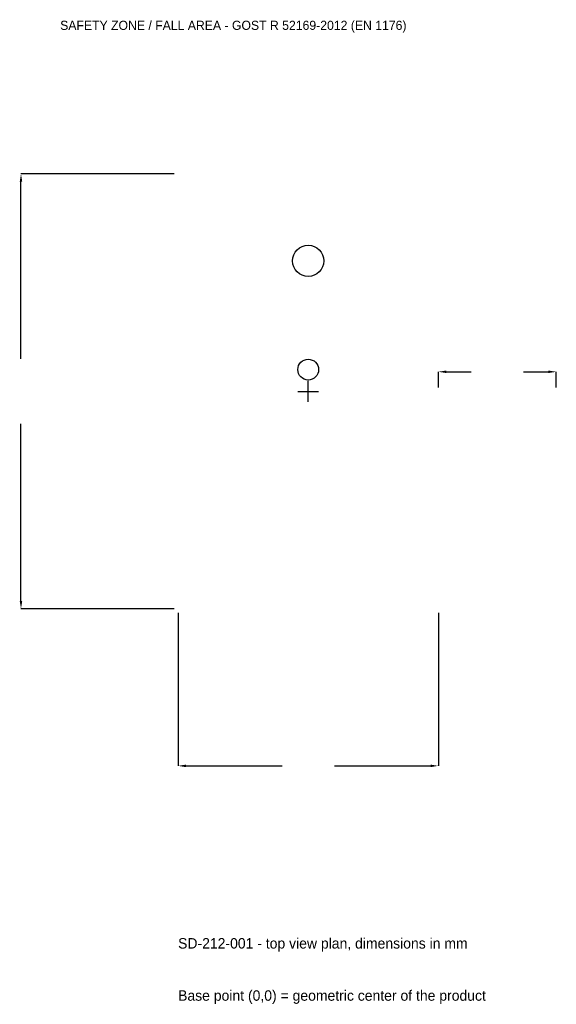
# Model space of a CAD drawing. Extents: x -7095 to 6100, y -15079 to 9143.
import ezdxf

# ---------------------------------------------------------------- set-up
doc = ezdxf.new("R2010")
doc.units = 0
for name, color, linetype in [('GP_MAF_zona_bezopasnosti', 1, 'Continuous'), ('ZSK_DANNYE', 3, 'Continuous'), ('ZSK_KONTUR', 7, 'Continuous'), ('ZSK_RAZMERY', 8, 'Continuous')]:
    doc.layers.add(name, color=color, linetype=linetype)
doc.dimstyles.new('ORION', dxfattribs={"dimtxt": 321, "dimasz": 192.6, "dimexe": 1.25, "dimexo": 96.3, "dimtad": 1, "dimcen": 2.5, "dimazin": 3, "dimtfac": 1, "dimtmove": 0, "dimatfit": 3})

# ---------------------------------------------------------------- blocks, each defined once
blk = doc.blocks.new('_CLOSEDFILLED')
at = {"color": 0, "linetype": 'BYBLOCK'}
blk.add_solid([(-1, 0.16), (0, 0), (-1, -0.16)], dxfattribs=at)
blk = doc.blocks.new('*D1')
for p, q in [((-3200, -5446.3), (-3200, -9213)), ((3200, -5446.3), (3200, -9213)), ((-3007.4, -9213), (-642, -9213)), ((642, -9213), (3007.4, -9213))]:
    blk.add_line(p, q)
at = {"layer": 'Defpoints'}
for p in [(-3200, -5350), (3200, -5350), (-3200, -9213)]:
    blk.add_point(p, dxfattribs=at)
at = {"layer": 'ZSK_RAZMERY', "xscale": 192.6, "yscale": 192.6, "rotation": 180}
blk.add_blockref('_CLOSEDFILLED', (-3200, -9213), dxfattribs=at)
at = {"layer": 'ZSK_RAZMERY', "xscale": 192.6, "yscale": 192.6}
blk.add_blockref('_CLOSEDFILLED', (3200, -9213), dxfattribs=at)
blk = doc.blocks.new('*D2')
for p, q in [((-3296.3, 5350), (-7063, 5350)), ((-7063, 802.5), (-7063, 5157.4)), ((-7063, -5157.4), (-7063, -802.5)), ((-3296.3, -5350), (-7063, -5350))]:
    blk.add_line(p, q)
at = {"layer": 'Defpoints'}
for p in [(-3200, 5350), (-7063, -5350), (-3200, -5350)]:
    blk.add_point(p, dxfattribs=at)
at = {"layer": 'ZSK_RAZMERY', "xscale": 192.6, "yscale": 192.6}
for p, rotation in [((-7063, 5350), 90), ((-7063, -5350), 270)]:
    blk.add_blockref('_CLOSEDFILLED', p, dxfattribs=dict(at, rotation=rotation))
blk = doc.blocks.new('*D3')
for p, q in [((3200, 96.3), (3200, 481.5)), ((3392.6, 481.5), (4008, 481.5)), ((5292, 481.5), (5907.4, 481.5)), ((6100, 96.3), (6100, 481.5))]:
    blk.add_line(p, q)
at = {"layer": 'Defpoints'}
for p in [(3200, 481.5), (3200, 0), (6100, 0)]:
    blk.add_point(p, dxfattribs=at)
at = {"layer": 'ZSK_RAZMERY', "xscale": 192.6, "yscale": 192.6, "rotation": 180}
blk.add_blockref('_CLOSEDFILLED', (3200, 481.5), dxfattribs=at)
at = {"layer": 'ZSK_RAZMERY', "xscale": 192.6, "yscale": 192.6}
blk.add_blockref('_CLOSEDFILLED', (6100, 481.5), dxfattribs=at)
blk = doc.blocks.new('B1')
at = {"layer": 'ZSK_KONTUR'}
for centre, radius in [((0, 3210), 384), ((0, 535), 256)]:
    blk.add_circle(centre, radius, dxfattribs=at)
at = {"layer": 'ZSK_RAZMERY'}
for p, q in [((0, -256), (0, 256)), ((-256, 0), (256, 0))]:
    blk.add_line(p, q, dxfattribs=at)
at = {"layer": 'GP_MAF_zona_bezopasnosti', "color": 1}
blk.add_text('SAFETY ZONE / FALL AREA - GOST R 52169-2012 (EN 1176)', height=224.7, dxfattribs=at).set_placement((-6100, 8892))
at = {"layer": 'ZSK_RAZMERY'}
dim = blk.add_linear_dim(base=(-7063, -5350), p1=(-3200, -5350), p2=(-3200, 5350), angle=90, dimstyle='ORION', dxfattribs=at)
dim.commit()
dim.dimension.update_dxf_attribs({"geometry": '*D2', "text_midpoint": (-7063, 0)})
for base, p1, p2, picture, middle in [((3200, 481.5), (3200, 0), (6100, 0), '*D3', (4650, 481.5)), ((-3200, -9213), (-3200, -5350), (3200, -5350), '*D1', (0, -9213))]:
    dim = blk.add_linear_dim(base=base, p1=p1, p2=p2, dimstyle='ORION', dxfattribs=at)
    dim.commit()
    dim.dimension.update_dxf_attribs({"geometry": picture, "text_midpoint": middle})

msp = doc.modelspace()

# ---------------------------------------------------------------- block references
msp.add_blockref('B1', (0, 0))

# ---------------------------------------------------------------- texts
at = {"layer": 'ZSK_DANNYE', "color": 3}
msp.add_text('SD-212-001 - top view plan, dimensions in mm', height=256.8, dxfattribs=at).set_placement((-3200, -13707))
at = {"layer": 'ZSK_DANNYE', "color": 7}
msp.add_text('Base point (0,0) = geometric center of the product', height=256.8, dxfattribs=at).set_placement((-3200, -14991))

doc.saveas('drawing.dxf')
